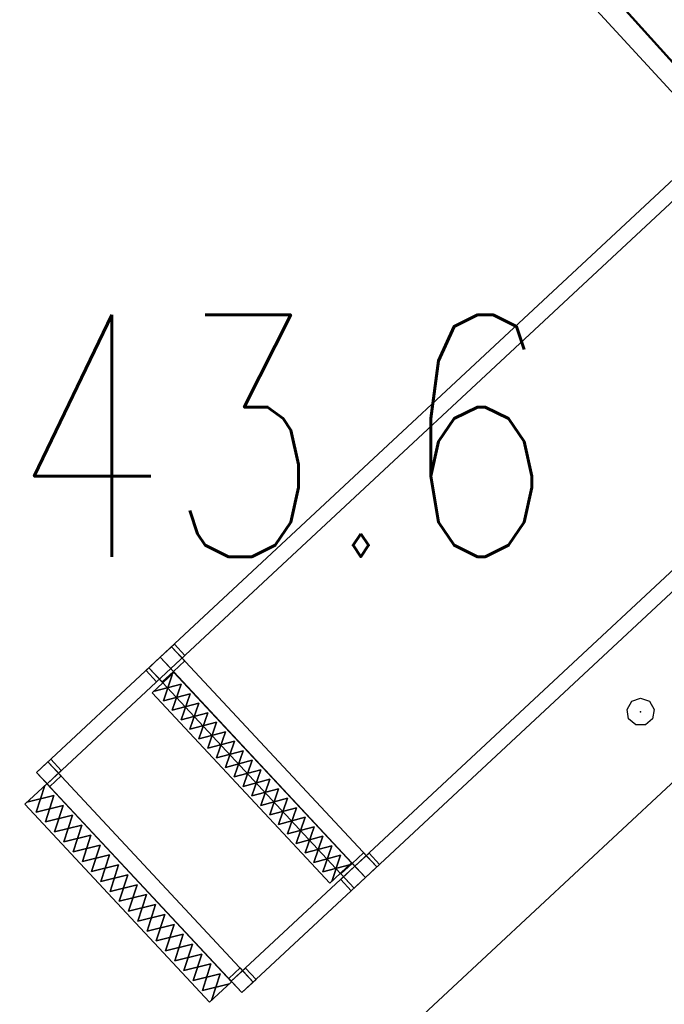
# Model space of a CAD drawing. Extents: x 5552506 to 5553307, y 5642054 to 5642708.
# Tile 44 of 73: x 5552864.24 to 5552866.58, y 5642494.01 to 5642497.57. Entities that reach past the tile are written whole.
import ezdxf
from ezdxf.enums import TextEntityAlignment as Align

# ---------------------------------------------------------------- set-up
doc = ezdxf.new("R2010")
doc.units = 0
doc.header["$MEASUREMENT"] = 0
doc.layers.add('deszczówka', color=7, linetype='Continuous', lineweight=50, true_color=0x0a8f2c)
for name, color, linetype in [('GES_PrzewodKanalizacyjny', 7, 'Continuous'), ('OT_Komunikacja', 7, 'Continuous'), ('OT_Rzedna', 7, 'Continuous')]:
    doc.layers.add(name, color=color, linetype=linetype)
doc.styles.add('STYL_ARIAL', font='simplex', dxfattribs={"width": 0.75, "oblique": 0.1})

# ---------------------------------------------------------------- blocks, each defined once
blk = doc.blocks.new('RTPW01')
at = {"color": 7}
blk.add_polyline3d([(0, 0.1, 0), (0.0643, 0.0766, 0), (0.0985, 0.0174, 0), (0.0866, -0.05, 0), (0.0342, -0.094, 0), (-0.0342, -0.094, 0), (-0.0866, -0.05, 0), (-0.0985, 0.0174, 0), (-0.0643, 0.0766, 0), (0, 0.1, 0)], dxfattribs=at)

msp = doc.modelspace()

# ---------------------------------------------------------------- linework, layer by layer
for points in [[(5552866.70128, 5642497.00621), (5552864.79085, 5642495.22645), (5552864.75268, 5642495.26742), (5552866.66311, 5642497.04719), (5552866.70128, 5642497.00621)], [(5552867.40542, 5642496.25038), (5552865.49498, 5642494.47062), (5552865.45681, 5642494.51159), (5552867.36724, 5642496.29136), (5552867.40542, 5642496.25038)], [(5552864.84207, 5642495.27417), (5552864.79085, 5642495.22645), (5552864.75268, 5642495.26742), (5552864.80389, 5642495.31514), (5552864.84207, 5642495.27417)], [(5552865.53596, 5642494.50879), (5552865.49498, 5642494.47062), (5552864.75268, 5642495.26742), (5552864.79365, 5642495.3056), (5552865.53596, 5642494.50879)], [(5552864.84136, 5642495.25438), (5552864.80039, 5642495.21621), (5552864.75268, 5642495.26742), (5552864.79365, 5642495.3056), (5552864.84136, 5642495.25438)], [(5552864.79085, 5642495.22645), (5552864.34379, 5642494.80997), (5552864.30561, 5642494.85094), (5552864.75268, 5642495.26742), (5552864.79085, 5642495.22645)], [(5552864.79085, 5642495.22645), (5552864.73963, 5642495.17874), (5552864.70146, 5642495.21971), (5552864.75268, 5642495.26742), (5552864.79085, 5642495.22645)], [(5552865.49498, 5642494.47062), (5552865.45401, 5642494.43245), (5552864.7117, 5642495.22925), (5552864.75268, 5642495.26742), (5552865.49498, 5642494.47062)], [(5552864.80039, 5642495.21621), (5552864.75942, 5642495.17803), (5552864.7117, 5642495.22925), (5552864.75268, 5642495.26742), (5552864.80039, 5642495.21621)], [(5552865.44449, 5642494.52335), (5552865.36547, 5642494.44973), (5552864.72336, 5642495.13898), (5552864.80239, 5642495.2126), (5552865.44449, 5642494.52335)], [(5552864.76408, 5642495.10995), (5552864.79643, 5642495.20432), (5552864.76408, 5642495.10995)], [(5552864.82847, 5642495.16993), (5552864.73204, 5642495.14433), (5552864.82847, 5642495.16993)], [(5552864.79612, 5642495.07556), (5552864.82847, 5642495.16993), (5552864.79612, 5642495.07556)], [(5552864.86051, 5642495.13554), (5552864.76408, 5642495.10995), (5552864.86051, 5642495.13554)], [(5552864.82815, 5642495.04117), (5552864.86051, 5642495.13554), (5552864.82815, 5642495.04117)], [(5552864.89254, 5642495.10115), (5552864.79612, 5642495.07556), (5552864.89254, 5642495.10115)], [(5552864.86019, 5642495.00678), (5552864.89254, 5642495.10115), (5552864.86019, 5642495.00678)], [(5552864.92458, 5642495.06676), (5552864.82815, 5642495.04117), (5552864.92458, 5642495.06676)], [(5552864.89223, 5642494.97239), (5552864.92458, 5642495.06676), (5552864.89223, 5642494.97239)], [(5552864.95662, 5642495.03237), (5552864.86019, 5642495.00678), (5552864.95662, 5642495.03237)], [(5552864.92427, 5642494.938), (5552864.95662, 5642495.03237), (5552864.92427, 5642494.938)], [(5552864.98865, 5642494.99798), (5552864.89223, 5642494.97239), (5552864.98865, 5642494.99798)], [(5552864.9563, 5642494.90361), (5552864.98865, 5642494.99798), (5552864.9563, 5642494.90361)], [(5552865.02069, 5642494.96359), (5552864.92427, 5642494.938), (5552865.02069, 5642494.96359)], [(5552864.98834, 5642494.86922), (5552865.02069, 5642494.96359), (5552864.98834, 5642494.86922)], [(5552865.05273, 5642494.9292), (5552864.9563, 5642494.90361), (5552865.05273, 5642494.9292)], [(5552865.02038, 5642494.83483), (5552865.05273, 5642494.9292), (5552865.02038, 5642494.83483)], [(5552864.395, 5642494.85768), (5552864.34379, 5642494.80997), (5552864.30561, 5642494.85094), (5552864.35683, 5642494.89866), (5552864.395, 5642494.85768)], [(5552865.0889, 5642494.09231), (5552865.04792, 5642494.05414), (5552864.30561, 5642494.85094), (5552864.34659, 5642494.88911), (5552865.0889, 5642494.09231)], [(5552864.3943, 5642494.8379), (5552864.35333, 5642494.79972), (5552864.30561, 5642494.85094), (5552864.34659, 5642494.88911), (5552864.3943, 5642494.8379)], [(5552865.08477, 5642494.89482), (5552864.98834, 5642494.86922), (5552865.08477, 5642494.89482)], [(5552865.05241, 5642494.80044), (5552865.08477, 5642494.89482), (5552865.05241, 5642494.80044)], [(5552865.1168, 5642494.86043), (5552865.02038, 5642494.83483), (5552865.1168, 5642494.86043)], [(5552865.08445, 5642494.76605), (5552865.1168, 5642494.86043), (5552865.08445, 5642494.76605)], [(5552865.01038, 5642494.09296), (5552864.93136, 5642494.01935), (5552864.26335, 5642494.7364), (5552864.34237, 5642494.81002), (5552865.01038, 5642494.09296)], [(5552864.30407, 5642494.70736), (5552864.33506, 5642494.8032), (5552864.30407, 5642494.70736)], [(5552865.14884, 5642494.82604), (5552865.05241, 5642494.80044), (5552865.14884, 5642494.82604)], [(5552865.11649, 5642494.73166), (5552865.14884, 5642494.82604), (5552865.11649, 5642494.73166)], [(5552864.36846, 5642494.76735), (5552864.27067, 5642494.74322), (5552864.36846, 5642494.76735)], [(5552864.33747, 5642494.67151), (5552864.36846, 5642494.76735), (5552864.33747, 5642494.67151)], [(5552865.18088, 5642494.79165), (5552865.08445, 5642494.76605), (5552865.18088, 5642494.79165)], [(5552865.14853, 5642494.69727), (5552865.18088, 5642494.79165), (5552865.14853, 5642494.69727)], [(5552864.40186, 5642494.7315), (5552864.30407, 5642494.70736), (5552864.40186, 5642494.7315)], [(5552864.37087, 5642494.63566), (5552864.40186, 5642494.7315), (5552864.37087, 5642494.63566)], [(5552865.21291, 5642494.75726), (5552865.11649, 5642494.73166), (5552865.21291, 5642494.75726)], [(5552865.18056, 5642494.66288), (5552865.21291, 5642494.75726), (5552865.18056, 5642494.66288)], [(5552864.43526, 5642494.69564), (5552864.33747, 5642494.67151), (5552864.43526, 5642494.69564)], [(5552864.40427, 5642494.59981), (5552864.43526, 5642494.69564), (5552864.40427, 5642494.59981)], [(5552865.24495, 5642494.72287), (5552865.14853, 5642494.69727), (5552865.24495, 5642494.72287)], [(5552865.2126, 5642494.6285), (5552865.24495, 5642494.72287), (5552865.2126, 5642494.6285)], [(5552864.46866, 5642494.65979), (5552864.37087, 5642494.63566), (5552864.46866, 5642494.65979)], [(5552864.43767, 5642494.56395), (5552864.46866, 5642494.65979), (5552864.43767, 5642494.56395)], [(5552865.27699, 5642494.68848), (5552865.18056, 5642494.66288), (5552865.27699, 5642494.68848)], [(5552865.24464, 5642494.59411), (5552865.27699, 5642494.68848), (5552865.24464, 5642494.59411)], [(5552864.50206, 5642494.62394), (5552864.40427, 5642494.59981), (5552864.50206, 5642494.62394)], [(5552864.47107, 5642494.5281), (5552864.50206, 5642494.62394), (5552864.47107, 5642494.5281)], [(5552865.30903, 5642494.65409), (5552865.2126, 5642494.6285), (5552865.30903, 5642494.65409)], [(5552865.27667, 5642494.55972), (5552865.30903, 5642494.65409), (5552865.27667, 5642494.55972)], [(5552864.53546, 5642494.58809), (5552864.43767, 5642494.56395), (5552864.53546, 5642494.58809)], [(5552864.50447, 5642494.49225), (5552864.53546, 5642494.58809), (5552864.50447, 5642494.49225)], [(5552865.34106, 5642494.6197), (5552865.24464, 5642494.59411), (5552865.34106, 5642494.6197)], [(5552865.30871, 5642494.52533), (5552865.34106, 5642494.6197), (5552865.30871, 5642494.52533)], [(5552864.56886, 5642494.55223), (5552864.47107, 5642494.5281), (5552864.56886, 5642494.55223)], [(5552864.53787, 5642494.4564), (5552864.56886, 5642494.55223), (5552864.53787, 5642494.4564)], [(5552865.3731, 5642494.58531), (5552865.27667, 5642494.55972), (5552865.3731, 5642494.58531)], [(5552865.34075, 5642494.49094), (5552865.3731, 5642494.58531), (5552865.34075, 5642494.49094)], [(5552865.53596, 5642494.50879), (5552865.49498, 5642494.47062), (5552865.44727, 5642494.52184), (5552865.48824, 5642494.56001), (5552865.53596, 5642494.50879)], [(5552865.5462, 5642494.51833), (5552865.49498, 5642494.47062), (5552865.45681, 5642494.51159), (5552865.50803, 5642494.55931), (5552865.5462, 5642494.51833)], [(5552864.60226, 5642494.51638), (5552864.50447, 5642494.49225), (5552864.60226, 5642494.51638)], [(5552864.57127, 5642494.42054), (5552864.60226, 5642494.51638), (5552864.57127, 5642494.42054)], [(5552865.40514, 5642494.55092), (5552865.30871, 5642494.52533), (5552865.40514, 5642494.55092)], [(5552865.43717, 5642494.51653), (5552865.34075, 5642494.49094), (5552865.43717, 5642494.51653)], [(5552865.37279, 5642494.45655), (5552865.40514, 5642494.55092), (5552865.37279, 5642494.45655)], [(5552865.49498, 5642494.47062), (5552865.45401, 5642494.43245), (5552865.40629, 5642494.48366), (5552865.44727, 5642494.52184), (5552865.49498, 5642494.47062)], [(5552864.63566, 5642494.48053), (5552864.53787, 5642494.4564), (5552864.63566, 5642494.48053)], [(5552864.60467, 5642494.38469), (5552864.63566, 5642494.48053), (5552864.60467, 5642494.38469)], [(5552865.49498, 5642494.47062), (5552865.04792, 5642494.05414), (5552865.00975, 5642494.09511), (5552865.45681, 5642494.51159), (5552865.49498, 5642494.47062)], [(5552865.49498, 5642494.47062), (5552865.44376, 5642494.4229), (5552865.40559, 5642494.46388), (5552865.45681, 5642494.51159), (5552865.49498, 5642494.47062)], [(5552864.66906, 5642494.44467), (5552864.57127, 5642494.42054), (5552864.66906, 5642494.44467)], [(5552864.63807, 5642494.34884), (5552864.66906, 5642494.44467), (5552864.63807, 5642494.34884)], [(5552864.70246, 5642494.40882), (5552864.60467, 5642494.38469), (5552864.70246, 5642494.40882)], [(5552864.67147, 5642494.31299), (5552864.70246, 5642494.40882), (5552864.67147, 5642494.31299)], [(5552864.73586, 5642494.37297), (5552864.63807, 5642494.34884), (5552864.73586, 5642494.37297)], [(5552864.70487, 5642494.27713), (5552864.73586, 5642494.37297), (5552864.70487, 5642494.27713)], [(5552864.76926, 5642494.33712), (5552864.67147, 5642494.31299), (5552864.76926, 5642494.33712)], [(5552864.73827, 5642494.24128), (5552864.76926, 5642494.33712), (5552864.73827, 5642494.24128)], [(5552864.80266, 5642494.30126), (5552864.70487, 5642494.27713), (5552864.80266, 5642494.30126)], [(5552864.77167, 5642494.20543), (5552864.80266, 5642494.30126), (5552864.77167, 5642494.20543)], [(5552864.83606, 5642494.26541), (5552864.73827, 5642494.24128), (5552864.83606, 5642494.26541)], [(5552864.80507, 5642494.16957), (5552864.83606, 5642494.26541), (5552864.80507, 5642494.16957)], [(5552864.86946, 5642494.22956), (5552864.77167, 5642494.20543), (5552864.86946, 5642494.22956)], [(5552864.83847, 5642494.13372), (5552864.86946, 5642494.22956), (5552864.83847, 5642494.13372)], [(5552864.90286, 5642494.19371), (5552864.80507, 5642494.16957), (5552864.90286, 5642494.19371)], [(5552864.87188, 5642494.09787), (5552864.90286, 5642494.19371), (5552864.87188, 5642494.09787)], [(5552864.93626, 5642494.15785), (5552864.83847, 5642494.13372), (5552864.93626, 5642494.15785)], [(5552864.90528, 5642494.06202), (5552864.93626, 5642494.15785), (5552864.90528, 5642494.06202)], [(5552865.0889, 5642494.09231), (5552865.04792, 5642494.05414), (5552865.00021, 5642494.10535), (5552865.04118, 5642494.14353), (5552865.0889, 5642494.09231)], [(5552865.09914, 5642494.10185), (5552865.04792, 5642494.05414), (5552865.00975, 5642494.09511), (5552865.06097, 5642494.14282), (5552865.09914, 5642494.10185)], [(5552864.96966, 5642494.122), (5552864.87188, 5642494.09787), (5552864.96966, 5642494.122)], [(5552864.93868, 5642494.02616), (5552864.96966, 5642494.122), (5552864.93868, 5642494.02616)], [(5552865.00306, 5642494.08615), (5552864.90528, 5642494.06202), (5552865.00306, 5642494.08615)]]:
    msp.add_lwpolyline(points)
at = {"color": 7}
msp.add_point((5552866.49, 5642495.07, 343.6), dxfattribs=at)
at = {"layer": 'deszczówka', "linetype": 'ByBlock'}
msp.add_lwpolyline([(5552871.78079, 5642491.68926), (5552856.49098, 5642508.62028)], dxfattribs=at)
at = {"layer": 'GES_PrzewodKanalizacyjny', "color": 34}
msp.add_polyline3d([(5552856.49125, 5642508.62119, 0), (5552860.619, 5642503.809, 0), (5552871.716, 5642491.761, 0)], dxfattribs=at)
at = {"layer": 'OT_Komunikacja', "color": 7}
msp.add_polyline3d([(5552864.53, 5642492.88, 0), (5552866.74, 5642494.94, 0), (5552867.6, 5642495.42, 0), (5552868.57, 5642495.41, 0), (5552869.61, 5642495.13, 0), (5552870.28, 5642494.53, 0), (5552870.58, 5642493.43, 0), (5552870.5, 5642492.45, 0), (5552869.84, 5642490.71, 0), (5552868.46, 5642488.65, 0), (5552859.86, 5642480.67, 0), (5552848.16, 5642469.5, 0)], dxfattribs=at)

# ---------------------------------------------------------------- block references
at = {"color": 7, "xscale": 0.5, "yscale": 0.5}
msp.add_blockref('RTPW01', (5552866.49, 5642495.07), dxfattribs=at)

# ---------------------------------------------------------------- texts
at = {"layer": 'OT_Rzedna', "color": 7, "style": 'STYL_ARIAL', "width": 0.75}
msp.add_text('343.6', height=0.875, dxfattribs=at).set_placement((5552863.65, 5642495.3686), align=Align.BOTTOM_LEFT)

doc.saveas('drawing.dxf')
